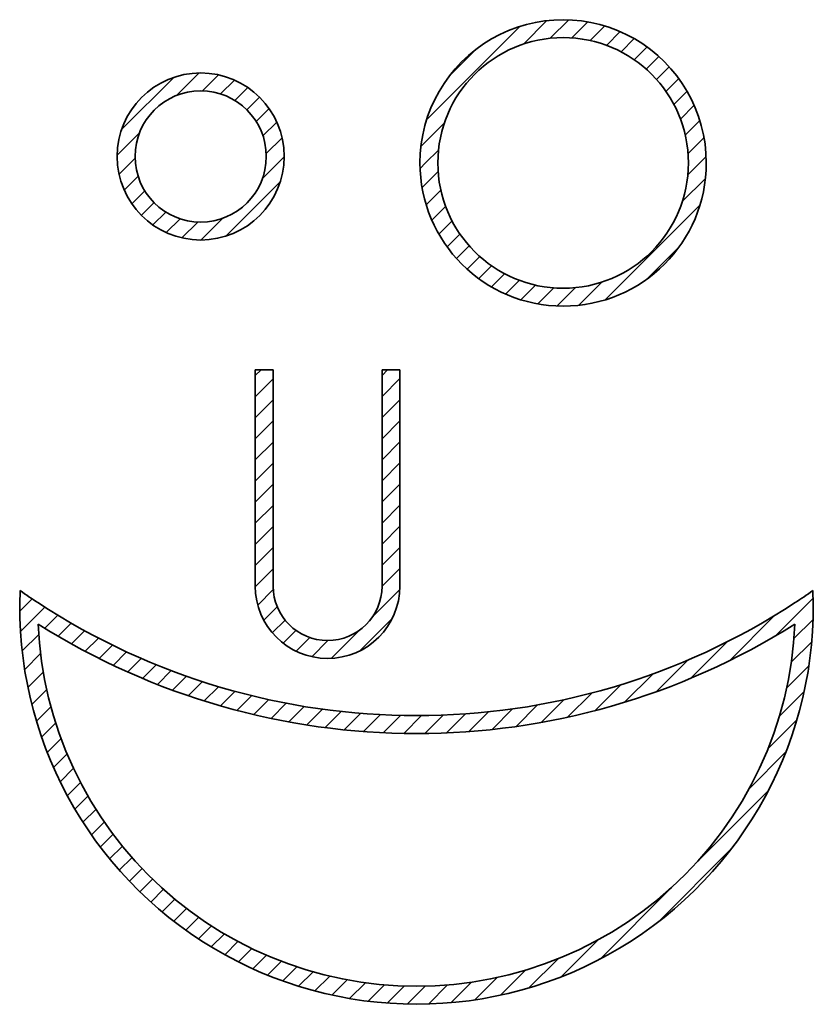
# Model space of a CAD drawing. Header units: millimetres. Extents: x 9864 to 20507, y 5160 to 18360.
import ezdxf

# ---------------------------------------------------------------- set-up
doc = ezdxf.new("R2010")
doc.units = ezdxf.units.MM
doc.layers.add('01-Wände', color=7, linetype='Continuous', lineweight=9)
doc.layers.add('04-Schraffur Wände', color=6, linetype='Continuous', lineweight=9)
pattern_1 = [(45, (0, 0), (-141.4213562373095, 141.4213562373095), [])]

msp = doc.modelspace()

# ---------------------------------------------------------------- hatches: boundary and pattern name
at = {"layer": '04-Schraffur Wände'}
h = msp.add_hatch(dxfattribs=at)
h.set_pattern_fill('FP1_1', color=256, style=0, pattern_type=2)
h.set_pattern_definition(pattern_1)
edge = h.paths.add_edge_path(flags=0)
edge.add_arc((17151.33603831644, 16439.36105222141), 1679.999999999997, 6.252776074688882e-13, 180.0000000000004, ccw=False)
edge.add_line((18831.33603831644, 16439.36105222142), (19071.33603831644, 16439.36105222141))
edge.add_arc((17151.33603831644, 16439.36105222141), 1920.000000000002, 5.724998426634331e-14, 179.9999999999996)
edge.add_line((15231.33603831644, 16439.36105222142), (15471.33603831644, 16439.36105222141))
h = msp.add_hatch(dxfattribs=at)
h.set_pattern_fill('FP1_1', color=256, style=0, pattern_type=2)
h.set_pattern_definition(pattern_1)
edge = h.paths.add_edge_path(flags=0)
edge.add_arc((12290.71228769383, 16526.16054529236), 879.9999999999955, 1.4210854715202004e-12, 180.0000000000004, ccw=False)
edge.add_line((13170.71228769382, 16526.16054529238), (13410.71228769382, 16526.16054529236))
edge.add_arc((12290.71228769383, 16526.16054529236), 1119.999999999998, 0, 179.9999999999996)
edge.add_line((11170.71228769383, 16526.16054529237), (11410.71228769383, 16526.16054529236))
h = msp.add_hatch(dxfattribs=at)
h.set_pattern_fill('FP1_1', color=256, style=0, pattern_type=2)
h.set_pattern_definition(pattern_1)
edge = h.paths.add_edge_path(flags=0)
edge.add_arc((12290.71228769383, 16526.16054529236), 879.9999999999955, -179.9999999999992, 6.252776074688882e-13, ccw=False)
edge.add_line((11410.71228769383, 16526.16054529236), (11170.71228769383, 16526.16054529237))
edge.add_arc((12290.71228769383, 16526.16054529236), 1119.999999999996, 179.9999999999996, 359.9999999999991)
edge.add_line((13410.71228769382, 16526.16054529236), (13170.71228769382, 16526.16054529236))
h = msp.add_hatch(dxfattribs=at)
h.set_pattern_fill('FP1_1', color=256, style=0, pattern_type=2)
h.set_pattern_definition(pattern_1)
edge = h.paths.add_edge_path(flags=0)
edge.add_arc((17151.33603831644, 16439.36105222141), 1679.999999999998, -179.9999999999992, 3.979039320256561e-13, ccw=False)
edge.add_line((15471.33603831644, 16439.36105222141), (15231.33603831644, 16439.36105222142))
edge.add_arc((17151.33603831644, 16439.36105222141), 1920.000000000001, 179.9999999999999, 359.9999999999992)
edge.add_line((19071.33603831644, 16439.3610522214), (18831.33603831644, 16439.36105222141))
h = msp.add_hatch(dxfattribs=at)
h.set_pattern_fill('FP1_1', color=256, style=0, pattern_type=2)
h.set_pattern_definition(pattern_1)
h.paths.add_polyline_path([(13022.64192154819, 13666.22334130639), (13022.64192154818, 10766.22334130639), (13262.64192154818, 10766.22334130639), (13262.64192154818, 13666.22334130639)], flags=0)
h = msp.add_hatch(dxfattribs=at)
h.set_pattern_fill('FP1_1', color=256, style=0, pattern_type=2)
h.set_pattern_definition(pattern_1)
h.paths.add_polyline_path([(14962.64192154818, 10766.22334130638), (14962.64192154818, 13666.22334130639), (14722.64192154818, 13666.22334130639), (14722.64192154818, 10766.22334130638)], flags=0)
h = msp.add_hatch(dxfattribs=at)
h.set_pattern_fill('FP1_1', color=256, style=0, pattern_type=2)
h.set_pattern_definition(pattern_1)
edge = h.paths.add_edge_path(flags=0)
edge.add_spline(control_points=[(20264.70183263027, 10545.54119263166), (20265.30940058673, 10497.4972582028), (20265.16269072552, 10401.38732022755), (20262.28872277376, 10305.32024985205), (20260.17149900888, 10257.31914727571)], knot_values=[0, 0, 0, 0, 144.143327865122, 288.2866467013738, 288.2866467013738, 288.2866467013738, 288.2866467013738], degree=3, periodic=0)
edge.add_spline(control_points=[(20260.17149900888, 10257.31914727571), (20258.73683271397, 10236.35214959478), (20256.57366751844, 10204.90250277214), (20253.69667795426, 10162.96921888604), (20251.48334599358, 10131.52214120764), (20249.45090484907, 10100.06034202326), (20246.92366282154, 10058.10598335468), (20243.25534341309, 10005.68514165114), (20235.85640214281, 9943.059919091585), (20224.96060005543, 9859.715005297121), (20214.81509163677, 9755.03586116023), (20191.01132520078, 9631.138516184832), (20172.48346275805, 9506.337731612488), (20142.70442993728, 9383.738053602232), (20117.86084642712, 9260.046700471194), (20082.17976951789, 9139.038356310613), (20051.08435096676, 9016.774073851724), (20009.58567049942, 8897.641217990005), (19972.3191200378, 8777.119484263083), (19925.10070843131, 8660.141437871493), (19881.75969084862, 8541.673325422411), (19828.9327953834, 8427.124307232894), (19779.62964063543, 8311.0155790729), (19721.31863444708, 8199.164092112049), (19666.18104393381, 8085.714406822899), (19602.52313484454, 7976.822612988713), (19541.69385122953, 7866.324752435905), (19472.83875981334, 7760.647860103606), (19406.47519836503, 7653.386975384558), (19332.58480676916, 7551.172643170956), (19260.85864896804, 7447.425520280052), (19182.10662136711, 7348.913278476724), (19105.20337181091, 7248.947625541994), (19021.77474738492, 7154.368316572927), (18939.89325513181, 7058.44207449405), (18851.98401451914, 6968.017313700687), (18765.33596010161, 6876.377991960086), (18673.15256633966, 6790.319649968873), (18581.96191576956, 6703.203689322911), (18485.72083079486, 6621.713397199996), (18390.22325796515, 6539.345560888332), (18290.15043580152, 6462.614239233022), (18190.59271477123, 6385.207034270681), (18086.92307258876, 6313.414447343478), (17983.5624413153, 6241.167577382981), (17876.5393095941, 6174.481913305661), (17769.64280674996, 6107.581764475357), (17659.51735983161, 6046.159242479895), (17549.36113641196, 5984.778403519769), (17436.39180476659, 5928.762909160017), (17323.26041225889, 5873.059727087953), (17207.71227783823, 5822.582476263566), (17091.89793478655, 5772.700648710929), (16974.0421108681, 5727.879881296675), (16855.84394973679, 5683.94808651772), (16735.95694663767, 5644.888790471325), (16615.68024316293, 5607.020355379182), (16494.04332036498, 5573.814024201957), (16371.99871087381, 5542.106622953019), (16248.89720401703, 5514.83107816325), (16125.39994143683, 5489.366346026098), (16001.12238394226, 5468.086058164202), (15876.4923128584, 5448.927505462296), (15772.1850271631, 5436.237958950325), (15688.61127969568, 5427.283659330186), (15604.92937872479, 5419.37503726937), (15500.13504718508, 5411.736550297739), (15374.20350952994, 5405.332000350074), (15248.15575524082, 5402.276586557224), (15122.06185726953, 5402.277111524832), (14996.01397700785, 5405.33111522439), (14870.08290928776, 5411.738903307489), (14744.33077996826, 5420.894721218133), (14618.88734300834, 5433.692854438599), (14493.7273401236, 5448.931047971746), (14389.86444788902, 5464.887370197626), (14306.96130655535, 5478.735844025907), (14224.23105763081, 5493.605675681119), (14141.90034135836, 5510.582800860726), (14059.77573626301, 5528.477740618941), (13998.34671309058, 5542.661463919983), (13937.18978979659, 5557.951735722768), (13855.90928279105, 5579.352588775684), (13754.53559523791, 5607.018450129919), (13634.26119270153, 5644.889574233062), (13514.37341007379, 5683.947680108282), (13396.17563285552, 5727.880265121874), (13278.31951988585, 5772.700359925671), (13162.50545245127, 5822.582829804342), (13046.95703521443, 5873.059457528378), (12933.82593927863, 5928.763258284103), (12820.85629693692, 5984.778146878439), (12710.70039964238, 6046.159588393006), (12600.57461242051, 6107.581521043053), (12493.67846512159, 6174.482255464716), (12386.65496415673, 6241.167347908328), (12283.29471702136, 6313.414785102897), (12179.62467756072, 6385.20681951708), (12080.06736831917, 6462.614571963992), (11979.99412183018, 6539.345361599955), (11884.49698742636, 6621.713724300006), (11788.25545213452, 6703.20350622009), (11697.06526554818, 6790.319970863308), (11604.88139659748, 6876.377825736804), (11518.23383057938, 6968.01762784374), (11430.32409108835, 7058.441925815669), (11348.44311044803, 7154.368623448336), (11265.01396469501, 7248.947495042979), (11188.11124870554, 7348.913577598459), (11109.35867862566, 7447.425408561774), (11037.6330750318, 7551.172934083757), (10963.74212115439, 7653.386883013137), (10897.37913318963, 7760.648142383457), (10828.52346108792, 7866.324679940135), (10767.69476882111, 7976.82288624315), (10704.03626208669, 8085.714354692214), (10648.89927933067, 8199.164355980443), (10590.58766002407, 8311.015547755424), (10541.28512794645, 8427.124561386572), (10488.45760541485, 8541.6733153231), (10445.11722388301, 8660.141682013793), (10397.89817282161, 8777.119495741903), (10360.63227022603, 8897.641451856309), (10319.13293950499, 9016.774107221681), (10288.03817904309, 9139.038579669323), (10252.35644268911, 9260.046755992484), (10227.51352590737, 9383.73826627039), (10197.73382595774, 9506.33780943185), (10179.20663773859, 9631.138718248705), (10155.40219629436, 9755.035960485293), (10145.25726026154, 9859.715185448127), (10134.36121914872, 9943.060070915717), (10126.96210816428, 10005.68527807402), (10123.2939805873, 10058.10613867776), (10120.76690241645, 10100.06051043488), (10118.73453149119, 10131.52231714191), (10116.52120947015, 10162.96939692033), (10113.64420687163, 10204.90267988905), (10111.48098700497, 10236.35232260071), (10110.0462660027, 10257.31931607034)], knot_values=[0, 0, 0, 0, 63.04807159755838, 94.57187572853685, 126.0955269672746, 157.6227388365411, 189.1525778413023, 252.1910731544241, 315.2309747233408, 378.2890624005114, 504.3798134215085, 630.4753375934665, 756.5638213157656, 882.6593454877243, 1008.745641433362, 1134.841165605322, 1260.925353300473, 1387.020877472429, 1513.103036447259, 1639.198560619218, 1765.278770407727, 1891.374294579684, 2017.452634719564, 2143.548158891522, 2269.624708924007, 2395.720233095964, 2521.795072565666, 2647.890596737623, 2773.963805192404, 2900.059329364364, 3026.130986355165, 3152.226510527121, 3278.296695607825, 3404.392219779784, 3530.461012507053, 3656.556536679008, 3782.624016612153, 3908.719540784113, 4034.785787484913, 4160.881311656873, 4286.946404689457, 4413.041928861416, 4539.10594779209, 4665.201471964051, 4791.264496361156, 4917.360020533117, 5043.422129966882, 5169.517654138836, 5295.578928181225, 5421.674452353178, 5547.734970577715, 5673.830494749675, 5799.890336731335, 5925.985860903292, 6052.045106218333, 6178.14063039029, 6304.199358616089, 6430.294882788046, 6556.353173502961, 6682.448697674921, 6808.506630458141, 6934.602154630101, 7060.659809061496, 7186.755333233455, 7249.785871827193, 7312.815178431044, 7438.910702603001, 7564.968039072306, 7691.063563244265, 7817.120860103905, 7943.216384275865, 8069.273721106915, 8195.369245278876, 8321.426701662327, 8447.522225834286, 8573.579881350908, 8636.629955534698, 8699.677870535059, 8825.735804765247, 8888.78618720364, 8951.833793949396, 9014.862592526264, 9077.894475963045, 9203.990000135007, 9330.048730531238, 9456.144254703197, 9582.203502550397, 9708.299026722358, 9834.358871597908, 9960.454395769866, 10086.51491725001, 10212.61044142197, 10338.67171908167, 10464.76724325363, 10590.82935666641, 10716.92488083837, 10842.98790957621, 10969.08343374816, 11095.14745738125, 11221.24298155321, 11347.30807964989, 11473.40360382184, 11599.46985594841, 11725.56538012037, 11851.63286584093, 11977.7283900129, 12103.79718888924, 12229.8927130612, 12355.96290465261, 12482.05842882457, 12608.13009268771, 12734.22561685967, 12860.2988325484, 12986.39435672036, 13112.46920378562, 13238.56472795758, 13364.6412859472, 13490.73681011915, 13616.81515857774, 13742.9106827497, 13868.99090121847, 13995.08642539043, 14121.16859340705, 14247.26411757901, 14373.34831467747, 14499.44383884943, 14625.53014455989, 14751.62566873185, 14877.71416258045, 15003.80968675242, 15129.90044826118, 15192.95853775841, 15255.99843760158, 15319.03693657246, 15350.5667800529, 15382.09399469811, 15413.61764696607, 15445.14145144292, 15508.18952164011, 15508.18952164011, 15508.18952164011, 15508.18952164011], degree=3, periodic=0)
edge.add_spline(control_points=[(10110.0462660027, 10257.31931607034), (10108.86143219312, 10289.32922836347), (10106.94580139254, 10353.3636011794), (10105.43554445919, 10449.44691017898), (10105.33771563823, 10513.50985557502), (10105.51593610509, 10545.54119263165)], knot_values=[0, 0, 0, 0, 96.09549857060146, 192.1813247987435, 288.2768233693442, 288.2768233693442, 288.2768233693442, 288.2768233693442], degree=3, periodic=0)
edge.add_spline(control_points=[(10105.51593610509, 10545.54119263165), (10065.82891302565, 10571.5383665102), (9986.85277112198, 10624.14270487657), (9908.693704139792, 10677.95355557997), (9869.823539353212, 10705.1569219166)], knot_values=[0, 0, 0, 0, 142.3313586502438, 284.6627173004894, 284.6627173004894, 284.6627173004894, 284.6627173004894], degree=3, periodic=0)
edge.add_arc((15185.10888436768, 10481.23349510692), 5319.999999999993, 177.5876581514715, 362.4123418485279)
edge.add_spline(control_points=[(20500.39422938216, 10705.15692191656), (20461.52406459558, 10677.95355557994), (20383.36499761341, 10624.14270487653), (20304.38885570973, 10571.53836651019), (20264.70183263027, 10545.54119263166)], knot_values=[0, 0, 0, 0, 142.3313586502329, 284.6627173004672, 284.6627173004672, 284.6627173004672, 284.6627173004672], degree=3, periodic=0)
h = msp.add_hatch(dxfattribs=at)
h.set_pattern_fill('FP1_1', color=256, style=0, pattern_type=2)
h.set_pattern_definition(pattern_1)
edge = h.paths.add_edge_path(flags=0)
edge.add_arc((13992.64192154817, 10766.22334130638), 730.0000000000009, 180.0000000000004, 359.99999999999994, ccw=False)
edge.add_line((13262.64192154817, 10766.22334130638), (13022.64192154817, 10766.22334130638))
edge.add_arc((13992.64192154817, 10766.22334130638), 969.9999999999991, 179.9999999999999, 359.9999999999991)
edge.add_line((14962.64192154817, 10766.22334130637), (14722.64192154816, 10766.22334130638))
h = msp.add_hatch(dxfattribs=at)
h.set_pattern_fill('FP1_1', color=256, style=0, pattern_type=2)
h.set_pattern_definition(pattern_1)
edge = h.paths.add_edge_path(flags=0)
edge.add_spline(control_points=[(20260.17127796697, 10257.31006829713), (20262.28898849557, 10305.31266898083), (20265.1634815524, 10401.38276733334), (20265.30981404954, 10497.49574821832), (20264.70183263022, 10545.54119263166)], knot_values=[0, 0, 0, 0, 144.1478731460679, 288.2957462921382, 288.2957462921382, 288.2957462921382, 288.2957462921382], degree=3, periodic=0)
edge.add_arc((15185.10888436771, 18300.01179215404), 9270.063581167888, 236.7730570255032, 303.22694297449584, ccw=False)
edge.add_spline(control_points=[(10105.51593610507, 10545.54119263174), (10104.90788586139, 10497.49570359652), (10105.05422089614, 10401.3826287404), (10107.92899796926, 10305.31244486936), (10110.04692039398, 10257.30980798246)], knot_values=[0, 0, 0, 0, 144.1480096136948, 288.2960192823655, 288.2960192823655, 288.2960192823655, 288.2960192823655], degree=3, periodic=0)
edge.add_arc((15185.10889274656, 18300.01179215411), 9510.063576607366, 237.7474781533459, 302.2525247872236)

# ---------------------------------------------------------------- linework, layer by layer
at = {"layer": '01-Wände', "color": 10, "lineweight": 35}
for p, q in [((13022.64192154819, 13666.22334130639), (13022.64192154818, 10766.22334130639)), ((13262.64192154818, 13666.22334130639), (13022.64192154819, 13666.22334130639)), ((13262.64192154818, 10766.22334130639), (13262.64192154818, 13666.22334130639)), ((14962.64192154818, 13666.22334130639), (14722.64192154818, 13666.22334130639)), ((14722.64192154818, 13666.22334130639), (14722.64192154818, 10766.22334130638)), ((14962.64192154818, 10766.22334130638), (14962.64192154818, 13666.22334130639))]:
    msp.add_line(p, q, dxfattribs=at)
msp.add_lwpolyline([(20260.1714990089, 10257.31914727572), (20242.99494290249, 10007.7478893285), (20213.55341491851, 9759.329344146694), (20171.91828745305, 9512.661361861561), (20118.19052271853, 9268.342094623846), (20052.50040657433, 9026.96399822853), (19975.00723267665, 8789.112396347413), (19885.89891620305, 8555.364061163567), (19785.39153817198, 8326.285814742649), (19673.72882146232, 8102.433154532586), (19551.18153980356, 7884.348906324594), (19418.04686116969, 7672.56190794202), (19274.64762716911, 7467.585726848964), (19121.33157017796, 7269.917414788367), (18958.47047011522, 7080.036302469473), (18786.45925290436, 6898.402837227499), (18605.71503280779, 6725.457466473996), (18416.67610095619, 6561.619569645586), (18219.80086252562, 6407.286441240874), (18015.56672513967, 6262.832327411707), (17804.46894119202, 6128.607518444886), (17587.01940689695, 6004.937499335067), (17363.74542097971, 5892.122160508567), (17135.18840601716, 5790.435070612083), (16901.90259552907, 5700.122813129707), (16664.45369000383, 5621.404388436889), (16423.41748511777, 5554.470682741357), (16179.37847547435, 5499.484005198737), (15932.92843724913, 5456.577694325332), (15684.6649931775, 5425.855794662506), (15435.19016336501, 5407.392804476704), (15185.10890543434, 5401.233495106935), (14935.02764754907, 5407.392802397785), (14685.55281787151, 5425.855790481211), (14437.28937402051, 5456.57768799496), (14190.83933609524, 5499.483996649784), (13946.80032682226, 5554.470671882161), (13705.76412236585, 5621.404375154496), (13468.31521731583, 5700.122797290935), (13235.0294073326, 5790.435052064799), (13006.47239288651, 5892.122139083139), (12783.19840747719, 6004.937474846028), (12565.74887365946, 6128.607490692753), (12354.65109013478, 6262.832296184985), (12150.416953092, 6407.286406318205), (11953.54171489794, 6561.619530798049), (11764.50278314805, 6725.457423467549), (11583.75856298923, 6898.402789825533), (11411.74734552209, 7080.036250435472), (11248.88624497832, 7269.917357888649), (11095.57018725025, 7467.585664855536), (10952.17095222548, 7672.561840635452), (10819.03627224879, 7884.348833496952), (10696.48898889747, 8102.433075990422), (10584.8262701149, 8326.285730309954), (10484.31888960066, 8555.363970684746), (10395.2105702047, 8789.112299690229), (10317.71739291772, 9026.963895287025), (10252.02727289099, 9268.341985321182), (10198.29950375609, 9512.661246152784), (10156.66437134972, 9759.329222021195), (10127.22283777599, 10007.74776174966), (10110.04627935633, 10257.31901322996)], dxfattribs=at)
for centre, radius, start, end in [((17151.33603831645, 16439.36105222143), 1920.000000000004, 359.9999999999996, 179.9999999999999), ((17151.33603831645, 16439.36105222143), 1680, 0, 179.9999999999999), ((12290.71228769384, 16526.16054529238), 1120.000000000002, 359.9999999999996, 179.9999999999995), ((12290.71228769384, 16526.16054529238), 879.9999999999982, 7.105937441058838e-13, 179.9999999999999), ((12290.71228769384, 16526.16054529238), 1120, 179.9999999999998, 359.9999999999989), ((12290.71228769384, 16526.16054529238), 879.9999999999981, 180.0000000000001, 1.017777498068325e-13), ((17151.33603831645, 16439.36105222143), 1920.000000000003, 179.9999999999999, 359.9999999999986), ((17151.33603831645, 16439.36105222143), 1680.000000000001, 180.0000000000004, 5.088887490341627e-14), ((15185.1088843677, 10481.23349510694), 5320.000000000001, 177.5876581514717, 2.412341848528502), ((15185.10888436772, 18300.01179215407), 9270.063581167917, 235.0136157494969, 236.7730570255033), ((13992.64192154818, 10766.22334130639), 970.0000000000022, 179.9999999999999, 359.9999999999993), ((13992.64192154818, 10766.22334130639), 729.9999999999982, 180.0000000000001, 359.9999999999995), ((15185.10888436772, 18300.01179215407), 9270.0635811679, 303.2269429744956, 304.9863842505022), ((15185.10888436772, 18300.01179215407), 9270.063581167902, 236.773057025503, 303.2269429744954), ((15185.10888436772, 18300.01179215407), 9510.063581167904, 237.7474751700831, 302.2525248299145)]:
    msp.add_arc(centre, radius, start, end, dxfattribs=at)

doc.saveas('drawing.dxf')
